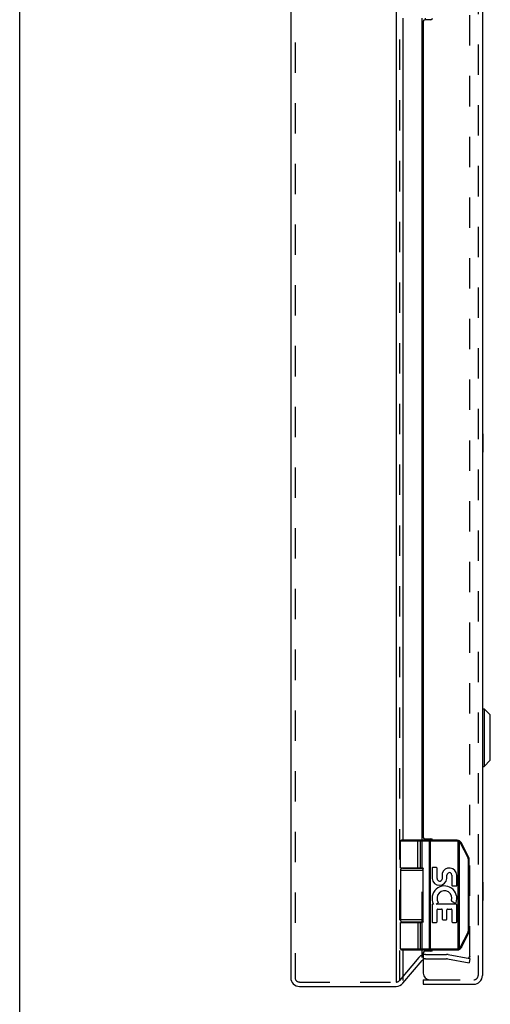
# Model space of a CAD drawing. Header units: inches. Extents: x 0 to 75.6, y 0 to 48.9.
# Tile 2 of 15: x 0 to 6.4, y 11 to 24.5. Entities that reach past the tile are written whole.
import ezdxf

# ---------------------------------------------------------------- set-up
doc = ezdxf.new("R2010")
doc.units = ezdxf.units.IN
doc.header["$LTSCALE"] = 4.155556
doc.header["$MEASUREMENT"] = 0
doc.linetypes.add('HIDDEN', pattern=[0.2, 0.1, -0.1])
doc.layers.get('0').update_dxf_attribs({"linetype": 'CONTINUOUS'})
doc.layers.add('DEFAULT_2', color=8, linetype='HIDDEN')
doc.layers.add('DOOR_ASSEMBLY', color=7, linetype='CONTINUOUS')

msp = doc.modelspace()

# ---------------------------------------------------------------- linework, layer by layer
at = {"color": 7, "linetype": 'Continuous'}
msp.add_line((0, 0), (0, 48.8889), dxfattribs=at)
at = {"color": 3, "linetype": 'Continuous'}
for p, q in [((5.1531, 39.2123), (5.1531, 11.3323)), ((3.709, 39.1523), (3.709, 11.3923)), ((5.245, 24.5223), (5.245, 13.2723)), ((5.5079, 13.2723), (5.5079, 24.5223)), ((5.5539, 24.5023), (5.5539, 24.5223)), ((5.5539, 13.2723), (5.5539, 13.2923)), ((5.245, 12.8973), (5.245, 12.8923)), ((5.5079, 12.8923), (5.5079, 12.8971)), ((5.245, 12.1523), (5.245, 12.1473)), ((5.5079, 12.1476), (5.5079, 12.1523)), ((5.245, 11.7723), (5.245, 11.3538)), ((5.5079, 11.6671), (5.5079, 11.7723)), ((5.5539, 11.7523), (5.5539, 11.7723)), ((5.245, 11.3152), (5.5079, 11.6286)), ((3.829, 11.2723), (5.1531, 11.2723))]:
    msp.add_line(p, q, dxfattribs=at)
for centre, radius, start, end in [((5.5539, 11.59), 0.06, 119.61649, 140), ((3.829, 11.3923), 0.12, 180, 270), ((5.1531, 11.3923), 0.12, 270, 320)]:
    msp.add_arc(centre, radius, start, end, dxfattribs=at)
at = {"layer": 'DEFAULT_2', "color": 8, "linetype": 'HIDDEN'}
for p, q in [((3.769, 39.1523), (3.769, 11.3923)), ((5.199, 39.1909), (5.199, 11.3538)), ((6.1603, 11.6808), (6.1603, 38.8639)), ((5.5079, 12.8971), (5.5079, 13.2723)), ((5.5079, 12.1523), (5.5079, 12.8923)), ((5.5079, 11.7723), (5.5079, 12.1476)), ((5.462, 11.6671), (5.199, 11.3538)), ((5.5539, 11.71), (5.8427, 11.71)), ((5.5539, 11.65), (5.8427, 11.65)), ((5.8531, 11.6491), (6.1499, 11.5967)), ((5.8635, 11.7082), (6.1603, 11.6558)), ((6.1603, 11.6558), (6.1499, 11.5967)), ((3.829, 11.3323), (5.1531, 11.3323))]:
    msp.add_line(p, q, dxfattribs=at)
for points in [[(6.1456, 11.6658), (6.1445, 11.6658), (6.143, 11.666)], [(6.1603, 11.6808), (6.1603, 11.6793), (6.1601, 11.6779), (6.1597, 11.6765), (6.1592, 11.6751), (6.1586, 11.6738), (6.1579, 11.6725), (6.1571, 11.6714), (6.1561, 11.6703), (6.1551, 11.6693), (6.1539, 11.6684), (6.1527, 11.6676), (6.1514, 11.667), (6.1501, 11.6665), (6.1487, 11.6661), (6.1473, 11.6659), (6.1459, 11.6658), (6.1456, 11.6658)]]:
    msp.add_lwpolyline(points, dxfattribs=at)
for centre, radius, start, end in [((5.5539, 11.59), 0.12, 90, 140), ((5.5539, 11.59), 0.06, 90, 119.61649), ((5.8427, 11.59), 0.12, 80, 90), ((5.8427, 11.59), 0.06, 80, 90), ((3.829, 11.3923), 0.06, 180, 270), ((5.1531, 11.3923), 0.06, 270, 320)]:
    msp.add_arc(centre, radius, start, end, dxfattribs=at)
at = {"layer": 'DOOR_ASSEMBLY', "color": 8, "linetype": 'HIDDEN'}
for p, q in [((6.2743, 39.1223), (6.2743, 11.4223)), ((5.6143, 11.3623), (6.2143, 11.3623))]:
    msp.add_line(p, q, dxfattribs=at)
at = {"layer": 'DOOR_ASSEMBLY', "color": 3, "linetype": 'Continuous'}
for p, q in [((6.3343, 39.1223), (6.3343, 11.4223)), ((5.5243, 24.4823), (5.5243, 13.3123)), ((5.6293, 24.5023), (5.5443, 24.5023)), ((5.5443, 13.2923), (5.6293, 13.2923)), ((5.5243, 11.7323), (5.5243, 11.4523)), ((5.6293, 11.7523), (5.5443, 11.7523)), ((5.5243, 11.3023), (6.2143, 11.3023))]:
    msp.add_line(p, q, dxfattribs=at)
at = {"layer": 'DOOR_ASSEMBLY', "color": 7, "linetype": 'Continuous'}
for p, q in [((6.3393, 18.8348), (6.3343, 18.8348)), ((6.3393, 18.8348), (6.3393, 18.5848)), ((6.3393, 18.7098), (6.3343, 18.7098)), ((6.3393, 18.5848), (6.3343, 18.5848)), ((6.3373, 15.0714), (6.3561, 15.0714)), ((6.3373, 14.2833), (6.3373, 15.0714)), ((6.3561, 15.0714), (6.4392, 14.9883)), ((6.3561, 15.0714), (6.3561, 14.2833)), ((6.4392, 14.3664), (6.4392, 14.9883)), ((6.4413, 14.3714), (6.4413, 14.9832)), ((6.3561, 14.2833), (6.4392, 14.3664)), ((6.3373, 14.2833), (6.3561, 14.2833)), ((5.9889, 13.2593), (5.2116, 13.2593)), ((5.2116, 12.8973), (5.2116, 13.2593)), ((5.9889, 13.2723), (5.2246, 13.2723)), ((5.442, 13.2723), (5.4419, 13.2723)), ((5.4421, 13.2723), (5.442, 13.2723)), ((5.4422, 13.2723), (5.4421, 13.2723)), ((5.4424, 13.2723), (5.4422, 13.2723)), ((5.4425, 13.2723), (5.4423, 13.2723)), ((5.4426, 13.2723), (5.4424, 13.2723)), ((5.4484, 12.8973), (5.4484, 13.2595)), ((5.4485, 12.8973), (5.4485, 13.2595)), ((5.4844, 12.8973), (5.4844, 13.2593)), ((5.6047, 13.2676), (5.6046, 13.2679)), ((5.6048, 13.2665), (5.6047, 13.2669)), ((5.6048, 13.2661), (5.6048, 13.2665)), ((5.6048, 13.2658), (5.6048, 13.2661)), ((5.6049, 13.2654), (5.6048, 13.2658)), ((5.6049, 13.265), (5.6049, 13.2654)), ((5.6049, 13.2646), (5.6049, 13.265)), ((5.605, 13.2642), (5.6049, 13.2646)), ((5.605, 13.2638), (5.605, 13.2642)), ((5.605, 13.2634), (5.605, 13.2638)), ((5.605, 13.263), (5.605, 13.2634)), ((5.605, 13.2626), (5.605, 13.263)), ((5.6051, 13.2621), (5.605, 13.2626)), ((5.6051, 13.2617), (5.6051, 13.2621)), ((5.6051, 13.2613), (5.6051, 13.2617)), ((5.6051, 13.2608), (5.6051, 13.2613)), ((5.6051, 13.2604), (5.6051, 13.2608)), ((5.6051, 13.26), (5.6051, 13.2604)), ((5.6051, 13.2595), (5.6051, 13.26)), ((5.6051, 13.2595), (5.6051, 11.7851)), ((5.6243, 11.7723), (5.6243, 13.2723)), ((5.9889, 13.2593), (5.9889, 13.2723)), ((6.0009, 13.2579), (6.004, 13.2705)), ((6.0009, 11.7868), (6.0009, 13.2579)), ((6.0182, 13.251), (6.0184, 13.2514)), ((6.0182, 11.7936), (6.0182, 13.251)), ((6.0184, 13.2514), (6.0187, 13.2519)), ((6.0187, 13.2519), (6.0191, 13.2525)), ((6.0191, 13.2525), (6.0194, 13.253)), ((6.0194, 13.253), (6.0198, 13.2535)), ((6.0198, 13.2535), (6.0201, 13.2541)), ((6.0201, 13.2541), (6.0203, 13.2544)), ((6.0203, 13.2544), (6.0205, 13.2547)), ((6.0205, 13.2547), (6.0207, 13.2551)), ((6.0207, 13.2551), (6.0209, 13.2554)), ((6.0209, 13.2554), (6.0211, 13.2557)), ((6.0211, 13.2557), (6.0212, 13.2561)), ((6.0212, 13.2561), (6.0214, 13.2564)), ((6.0214, 13.2564), (6.0216, 13.2567)), ((6.0216, 13.2567), (6.0218, 13.257)), ((6.0218, 13.257), (6.0219, 13.2573)), ((6.0219, 13.2573), (6.0221, 13.2576)), ((6.0221, 13.2576), (6.0222, 13.2579)), ((6.0222, 13.2579), (6.0224, 13.2581)), ((6.0224, 13.2581), (6.0225, 13.2584)), ((6.0225, 13.2584), (6.0226, 13.2587)), ((6.035, 13.232), (6.0356, 13.2323)), ((6.1361, 13.0297), (6.035, 13.232)), ((6.0356, 13.2323), (6.0363, 13.2327)), ((6.0363, 13.2327), (6.0371, 13.233)), ((6.0371, 13.233), (6.0378, 13.2334)), ((6.0378, 13.2334), (6.0385, 13.2338)), ((6.0385, 13.2338), (6.0392, 13.2342)), ((6.0392, 13.2342), (6.0399, 13.2345)), ((6.0399, 13.2345), (6.0403, 13.2348)), ((6.0403, 13.2348), (6.0408, 13.2351)), ((6.0408, 13.2351), (6.0412, 13.2353)), ((6.0412, 13.2353), (6.0416, 13.2355)), ((6.0416, 13.2355), (6.042, 13.2358)), ((6.042, 13.2358), (6.0423, 13.2359)), ((6.0423, 13.2359), (6.0425, 13.2361)), ((6.0425, 13.2361), (6.0427, 13.2362)), ((6.0427, 13.2362), (6.043, 13.2363)), ((6.043, 13.2363), (6.0432, 13.2365)), ((6.0432, 13.2365), (6.0434, 13.2366)), ((6.0434, 13.2366), (6.0436, 13.2367)), ((6.146, 13.0355), (6.0448, 13.2378)), ((6.1361, 13.0297), (6.1365, 13.0299)), ((6.1375, 13.0304), (6.1382, 13.0308)), ((6.1382, 13.0308), (6.1389, 13.0312)), ((6.1389, 13.0312), (6.1396, 13.0316)), ((6.1396, 13.0316), (6.1403, 13.0319)), ((6.1403, 13.0319), (6.141, 13.0323)), ((6.141, 13.0323), (6.1415, 13.0325)), ((6.1414, 13.0076), (6.1526, 13.0076)), ((6.1414, 12.0371), (6.1414, 13.0076)), ((6.1415, 13.0325), (6.1419, 13.0328)), ((6.1419, 13.0328), (6.1423, 13.033)), ((6.1423, 13.033), (6.1428, 13.0333)), ((6.1428, 13.0333), (6.1432, 13.0335)), ((6.1432, 13.0335), (6.1434, 13.0337)), ((6.1434, 13.0337), (6.1436, 13.0338)), ((6.1436, 13.0338), (6.1439, 13.0339)), ((6.1439, 13.0339), (6.1441, 13.0341)), ((6.1441, 13.0341), (6.1443, 13.0342)), ((6.1443, 13.0342), (6.1445, 13.0343)), ((6.1445, 13.0343), (6.1447, 13.0345)), ((6.1526, 12.0371), (6.1526, 13.0076)), ((5.2116, 12.8623), (5.5225, 12.8623)), ((5.2116, 12.8623), (5.2116, 12.1823)), ((5.2416, 12.8923), (5.5203, 12.8923)), ((5.2911, 12.8973), (5.2911, 12.8923)), ((5.4471, 12.8973), (5.4471, 12.8923)), ((5.5225, 12.1573), (5.5225, 12.8873)), ((5.6433, 12.8899), (5.6433, 12.7488)), ((5.7036, 12.8983), (5.6517, 12.8983)), ((5.712, 12.7483), (5.712, 12.8899)), ((5.782, 12.8166), (5.782, 12.7418)), ((5.8474, 12.7499), (5.8476, 12.7926)), ((5.9161, 12.795), (5.9161, 12.6553)), ((5.9835, 12.6553), (5.9835, 12.795)), ((6.3393, 12.6998), (6.3343, 12.6998)), ((6.3393, 12.6998), (6.3393, 12.4498)), ((5.9245, 12.6469), (5.9751, 12.6469)), ((6.3393, 12.5748), (6.3343, 12.5748)), ((5.6634, 12.3974), (5.6517, 12.3974)), ((5.7007, 12.3974), (5.7262, 12.4153)), ((5.9751, 12.3974), (5.7007, 12.3974)), ((5.9172, 12.4321), (5.9625, 12.4125)), ((6.3393, 12.4498), (6.3343, 12.4498)), ((5.6433, 12.389), (5.6433, 12.1575)), ((5.712, 12.1575), (5.712, 12.3216)), ((5.7204, 12.33), (5.7751, 12.33)), ((5.7835, 12.3216), (5.7835, 12.192)), ((5.8472, 12.192), (5.8472, 12.3216)), ((5.8556, 12.33), (5.9077, 12.33)), ((5.9161, 12.3216), (5.9161, 12.1575)), ((5.9835, 12.1575), (5.9835, 12.389)), ((5.5225, 12.1823), (5.2116, 12.1823)), ((5.2116, 12.1473), (5.5026, 12.1473)), ((5.2116, 11.7853), (5.2116, 12.1473)), ((5.5203, 12.1523), (5.2416, 12.1523)), ((5.2911, 12.1523), (5.2911, 12.1473)), ((5.4471, 12.1523), (5.4471, 12.1473)), ((5.4844, 11.7853), (5.4844, 12.1473)), ((5.6517, 12.1491), (5.7036, 12.1491)), ((5.7919, 12.1836), (5.8388, 12.1836)), ((5.9245, 12.1491), (5.9751, 12.1491)), ((6.035, 11.8127), (6.1361, 12.0149)), ((6.0448, 11.8069), (6.146, 12.0091)), ((6.1361, 12.0149), (6.1371, 12.0145)), ((6.1371, 12.0145), (6.1378, 12.0141)), ((6.1378, 12.0141), (6.1386, 12.0137)), ((6.1386, 12.0137), (6.1393, 12.0133)), ((6.1393, 12.0133), (6.14, 12.0129)), ((6.14, 12.0129), (6.1405, 12.0126)), ((6.1405, 12.0126), (6.141, 12.0124)), ((6.141, 12.0124), (6.1415, 12.0121)), ((6.1414, 12.0371), (6.1526, 12.0371)), ((6.1415, 12.0121), (6.1419, 12.0119)), ((6.1419, 12.0119), (6.1423, 12.0116)), ((6.1423, 12.0116), (6.1428, 12.0114)), ((6.1428, 12.0114), (6.1432, 12.0111)), ((6.1432, 12.0111), (6.1434, 12.011)), ((6.1434, 12.011), (6.1436, 12.0109)), ((6.1436, 12.0109), (6.1439, 12.0107)), ((6.1439, 12.0107), (6.1441, 12.0106)), ((6.1441, 12.0106), (6.1443, 12.0105)), ((6.1443, 12.0105), (6.1445, 12.0103)), ((5.2116, 11.7853), (5.9889, 11.7853)), ((5.2246, 11.7723), (5.9889, 11.7723)), ((5.442, 11.7723), (5.4419, 11.7723)), ((5.4421, 11.7723), (5.442, 11.7723)), ((5.4422, 11.7723), (5.4421, 11.7723)), ((5.4424, 11.7724), (5.4422, 11.7723)), ((5.4425, 11.7724), (5.4423, 11.7724)), ((5.4426, 11.7724), (5.4424, 11.7724)), ((5.4427, 11.7724), (5.4425, 11.7724)), ((5.6048, 11.7782), (5.6047, 11.7778)), ((5.6047, 11.7778), (5.6047, 11.7774)), ((5.6047, 11.7774), (5.6047, 11.7771)), ((5.6049, 11.7793), (5.6048, 11.7789)), ((5.6048, 11.7789), (5.6048, 11.7785)), ((5.6048, 11.7785), (5.6048, 11.7782)), ((5.605, 11.7805), (5.6049, 11.7801)), ((5.6049, 11.7801), (5.6049, 11.7797)), ((5.6049, 11.7797), (5.6049, 11.7793)), ((5.6051, 11.7825), (5.605, 11.7821)), ((5.605, 11.7821), (5.605, 11.7817)), ((5.605, 11.7817), (5.605, 11.7813)), ((5.605, 11.7813), (5.605, 11.7809)), ((5.605, 11.7809), (5.605, 11.7805)), ((5.6051, 11.7851), (5.6051, 11.7847)), ((5.6051, 11.7847), (5.6051, 11.7842)), ((5.6051, 11.7842), (5.6051, 11.7838)), ((5.6051, 11.7838), (5.6051, 11.7834)), ((5.6051, 11.7834), (5.6051, 11.783)), ((5.6051, 11.783), (5.6051, 11.7825)), ((5.9889, 11.7853), (5.9889, 11.7723)), ((6.0009, 11.7868), (6.004, 11.7742)), ((6.0182, 11.7936), (6.0185, 11.7931)), ((6.0185, 11.7931), (6.0189, 11.7926)), ((6.0189, 11.7926), (6.0192, 11.792)), ((6.0192, 11.792), (6.0195, 11.7915)), ((6.0195, 11.7915), (6.0199, 11.791)), ((6.0199, 11.791), (6.0202, 11.7904)), ((6.0202, 11.7904), (6.0204, 11.7901)), ((6.0204, 11.7901), (6.0206, 11.7898)), ((6.0206, 11.7898), (6.0208, 11.7894)), ((6.0208, 11.7894), (6.021, 11.7891)), ((6.021, 11.7891), (6.0212, 11.7888)), ((6.0212, 11.7888), (6.0213, 11.7885)), ((6.0213, 11.7885), (6.0215, 11.7881)), ((6.0215, 11.7881), (6.0217, 11.7878)), ((6.0217, 11.7878), (6.0218, 11.7875)), ((6.0218, 11.7875), (6.022, 11.7872)), ((6.022, 11.7872), (6.0222, 11.7869)), ((6.0222, 11.7869), (6.0223, 11.7867)), ((6.0223, 11.7867), (6.0224, 11.7864)), ((6.035, 11.8127), (6.036, 11.8122)), ((6.036, 11.8122), (6.0367, 11.8118)), ((6.0367, 11.8118), (6.0375, 11.8114)), ((6.0375, 11.8114), (6.0382, 11.811)), ((6.0382, 11.811), (6.0389, 11.8107)), ((6.0389, 11.8107), (6.0395, 11.8103)), ((6.0395, 11.8103), (6.04, 11.81)), ((6.04, 11.81), (6.0405, 11.8098)), ((6.0405, 11.8098), (6.0409, 11.8095)), ((6.0409, 11.8095), (6.0414, 11.8093)), ((6.0419, 11.809), (6.0422, 11.8088)), ((6.0422, 11.8088), (6.0424, 11.8087)), ((6.0424, 11.8087), (6.0426, 11.8085)), ((6.0426, 11.8085), (6.0429, 11.8084)), ((6.0429, 11.8084), (6.0431, 11.8083)), ((6.0431, 11.8083), (6.0433, 11.8081)), ((5.5243, 11.3623), (5.6143, 11.3623)), ((5.5243, 11.3623), (5.5243, 11.3023))]:
    msp.add_line(p, q, dxfattribs=at)
for points in [[(5.4485, 13.2595), (5.4485, 13.2598), (5.4485, 13.26), (5.4485, 13.2602), (5.4484, 13.2604), (5.4484, 13.2606), (5.4484, 13.2608), (5.4484, 13.2611), (5.4484, 13.2613), (5.4484, 13.2615), (5.4484, 13.2617), (5.4483, 13.2619), (5.4483, 13.2621), (5.4483, 13.2623), (5.4483, 13.2626), (5.4482, 13.2628), (5.4482, 13.263), (5.4482, 13.2632), (5.4481, 13.2634), (5.4481, 13.2636), (5.4481, 13.2638), (5.448, 13.264), (5.448, 13.2642), (5.4479, 13.2644), (5.4479, 13.2646), (5.4479, 13.2648), (5.4478, 13.265), (5.4478, 13.2652), (5.4477, 13.2654), (5.4477, 13.2656), (5.4476, 13.2658), (5.4476, 13.266), (5.4475, 13.2661), (5.4474, 13.2663), (5.4474, 13.2665), (5.4473, 13.2667), (5.4473, 13.2669), (5.4472, 13.267), (5.4471, 13.2672), (5.4471, 13.2674), (5.447, 13.2676), (5.4469, 13.2677), (5.4468, 13.2679), (5.4468, 13.2681), (5.4467, 13.2682), (5.4466, 13.2684), (5.4465, 13.2685), (5.4465, 13.2687), (5.4464, 13.2688), (5.4463, 13.269), (5.4462, 13.2691), (5.4461, 13.2693), (5.4461, 13.2694), (5.446, 13.2695), (5.4459, 13.2697), (5.4458, 13.2698), (5.4457, 13.2699), (5.4456, 13.27), (5.4455, 13.2702), (5.4454, 13.2703), (5.4453, 13.2704), (5.4453, 13.2705), (5.4452, 13.2706), (5.4451, 13.2707), (5.445, 13.2708), (5.4449, 13.2709), (5.4448, 13.271), (5.4447, 13.2711), (5.4446, 13.2712), (5.4445, 13.2713), (5.4444, 13.2714), (5.4443, 13.2715), (5.4442, 13.2715), (5.4441, 13.2716), (5.444, 13.2717), (5.4439, 13.2717), (5.4437, 13.2718), (5.4436, 13.2719), (5.4435, 13.2719), (5.4434, 13.272), (5.4433, 13.272), (5.4432, 13.2721), (5.4431, 13.2721), (5.443, 13.2722), (5.4429, 13.2722), (5.4428, 13.2722), (5.4427, 13.2722), (5.4425, 13.2723)], [(5.4484, 13.2595), (5.4484, 13.2598), (5.4484, 13.26), (5.4484, 13.2602), (5.4484, 13.2604), (5.4484, 13.2606), (5.4484, 13.2608), (5.4484, 13.2611), (5.4484, 13.2613), (5.4483, 13.2615), (5.4483, 13.2617), (5.4483, 13.2619), (5.4483, 13.2621), (5.4483, 13.2623), (5.4482, 13.2626), (5.4482, 13.2628), (5.4482, 13.263), (5.4481, 13.2632), (5.4481, 13.2634), (5.4481, 13.2636), (5.448, 13.2638), (5.448, 13.264), (5.448, 13.2642), (5.4479, 13.2644), (5.4479, 13.2646), (5.4478, 13.2648), (5.4478, 13.265), (5.4477, 13.2652), (5.4477, 13.2654), (5.4476, 13.2656), (5.4476, 13.2658), (5.4475, 13.266), (5.4475, 13.2661), (5.4474, 13.2663), (5.4473, 13.2665), (5.4473, 13.2667), (5.4472, 13.2669), (5.4472, 13.267), (5.4471, 13.2672), (5.447, 13.2674), (5.447, 13.2676), (5.4469, 13.2677), (5.4468, 13.2679), (5.4467, 13.2681), (5.4467, 13.2682), (5.4466, 13.2684), (5.4465, 13.2685), (5.4464, 13.2687), (5.4464, 13.2688), (5.4463, 13.269), (5.4462, 13.2691), (5.4461, 13.2693), (5.446, 13.2694), (5.4459, 13.2695), (5.4459, 13.2697), (5.4458, 13.2698), (5.4457, 13.2699), (5.4456, 13.27), (5.4455, 13.2702), (5.4454, 13.2703), (5.4453, 13.2704), (5.4452, 13.2705), (5.4451, 13.2706), (5.445, 13.2707), (5.4449, 13.2708), (5.4448, 13.2709), (5.4447, 13.271), (5.4446, 13.2711), (5.4445, 13.2712), (5.4444, 13.2713), (5.4443, 13.2714), (5.4442, 13.2715), (5.4441, 13.2715), (5.444, 13.2716), (5.4439, 13.2717), (5.4438, 13.2717), (5.4437, 13.2718), (5.4436, 13.2719), (5.4435, 13.2719), (5.4434, 13.272), (5.4433, 13.272), (5.4432, 13.2721), (5.4431, 13.2721), (5.443, 13.2722), (5.4429, 13.2722), (5.4428, 13.2722), (5.4426, 13.2722)], [(5.4844, 13.2593), (5.4844, 13.2595), (5.4844, 13.2598), (5.4844, 13.26), (5.4844, 13.2602), (5.4844, 13.2604), (5.4844, 13.2606), (5.4844, 13.2608), (5.4843, 13.2611), (5.4843, 13.2613), (5.4843, 13.2615), (5.4843, 13.2617), (5.4842, 13.2619), (5.4842, 13.2621), (5.4842, 13.2623), (5.4841, 13.2626), (5.4841, 13.2628), (5.484, 13.263), (5.484, 13.2632), (5.4839, 13.2634), (5.4839, 13.2636), (5.4838, 13.2638), (5.4838, 13.264), (5.4837, 13.2642), (5.4836, 13.2644), (5.4836, 13.2646), (5.4835, 13.2648), (5.4834, 13.265), (5.4834, 13.2652), (5.4833, 13.2654), (5.4832, 13.2656), (5.4831, 13.2658), (5.4831, 13.266), (5.483, 13.2661), (5.4829, 13.2663), (5.4828, 13.2665), (5.4827, 13.2667), (5.4826, 13.2669), (5.4825, 13.267), (5.4824, 13.2672), (5.4823, 13.2674), (5.4822, 13.2676), (5.4821, 13.2677), (5.482, 13.2679), (5.4819, 13.2681), (5.4818, 13.2682), (5.4817, 13.2684), (5.4815, 13.2685), (5.4814, 13.2687), (5.4813, 13.2688), (5.4812, 13.269), (5.4811, 13.2691), (5.4809, 13.2693), (5.4808, 13.2694), (5.4807, 13.2695), (5.4806, 13.2697), (5.4804, 13.2698), (5.4803, 13.2699), (5.4802, 13.27), (5.48, 13.2702), (5.4799, 13.2703), (5.4797, 13.2704), (5.4796, 13.2705), (5.4795, 13.2706), (5.4793, 13.2707), (5.4792, 13.2708), (5.479, 13.2709), (5.4789, 13.271), (5.4787, 13.2711), (5.4786, 13.2712), (5.4784, 13.2713), (5.4783, 13.2714), (5.4781, 13.2715), (5.478, 13.2715), (5.4778, 13.2716), (5.4777, 13.2717), (5.4775, 13.2717), (5.4773, 13.2718), (5.4772, 13.2719), (5.477, 13.2719), (5.4769, 13.272), (5.4767, 13.272), (5.4765, 13.2721), (5.4764, 13.2721), (5.4762, 13.2722), (5.4761, 13.2722), (5.4759, 13.2722), (5.4757, 13.2722), (5.4756, 13.2723), (5.4754, 13.2723), (5.4752, 13.2723), (5.4751, 13.2723), (5.4749, 13.2723), (5.4747, 13.2723), (5.4746, 13.2723)], [(5.6046, 13.2679), (5.6046, 13.2681), (5.6046, 13.2682), (5.6045, 13.2684), (5.6045, 13.2685), (5.6045, 13.2687), (5.6045, 13.2688), (5.6044, 13.269), (5.6044, 13.2691), (5.6044, 13.2693), (5.6044, 13.2694), (5.6043, 13.2695), (5.6043, 13.2697), (5.6043, 13.2698), (5.6043, 13.2699), (5.6042, 13.27), (5.6042, 13.2702), (5.6042, 13.2703), (5.6042, 13.2704), (5.6041, 13.2705), (5.6041, 13.2706), (5.6041, 13.2707), (5.604, 13.2708), (5.604, 13.2709), (5.604, 13.271), (5.6039, 13.2711), (5.6039, 13.2712), (5.6039, 13.2713), (5.6039, 13.2714), (5.6038, 13.2715), (5.6038, 13.2715), (5.6038, 13.2716), (5.6037, 13.2717), (5.6037, 13.2717), (5.6037, 13.2718), (5.6036, 13.2719), (5.6036, 13.2719), (5.6036, 13.272), (5.6035, 13.272), (5.6035, 13.2721), (5.6035, 13.2721), (5.6034, 13.2722), (5.6034, 13.2722), (5.6034, 13.2722), (5.6033, 13.2722), (5.6033, 13.2723), (5.6033, 13.2723), (5.6032, 13.2723), (5.6032, 13.2723), (5.6032, 13.2723), (5.6031, 13.2723), (5.6031, 13.2723)], [(5.6047, 13.2669), (5.6047, 13.267), (5.6047, 13.2672), (5.6047, 13.2676)], [(6.0182, 13.251), (6.0177, 13.2513), (6.0172, 13.2516), (6.0166, 13.2519), (6.0161, 13.2522), (6.0156, 13.2525), (6.0151, 13.2527), (6.0146, 13.253), (6.0141, 13.2533), (6.0135, 13.2535), (6.013, 13.2538), (6.0125, 13.254), (6.0119, 13.2542), (6.0114, 13.2545), (6.0109, 13.2547), (6.0103, 13.2549), (6.0098, 13.2551), (6.0092, 13.2554), (6.0087, 13.2556), (6.0081, 13.2558), (6.0076, 13.256), (6.007, 13.2561), (6.0065, 13.2563), (6.0059, 13.2565), (6.0054, 13.2567), (6.0048, 13.2569), (6.0042, 13.257), (6.0037, 13.2572), (6.0031, 13.2573), (6.0026, 13.2575), (6.002, 13.2576), (6.0014, 13.2577), (6.0009, 13.2579)], [(6.035, 13.232), (6.0348, 13.2324), (6.0345, 13.2329), (6.0343, 13.2334), (6.034, 13.2339), (6.0337, 13.2343), (6.0335, 13.2348), (6.0332, 13.2353), (6.0329, 13.2357), (6.0326, 13.2362), (6.0324, 13.2366), (6.0321, 13.2371), (6.0318, 13.2375), (6.0315, 13.238), (6.0312, 13.2384), (6.0308, 13.2388), (6.0305, 13.2393), (6.0302, 13.2397), (6.0299, 13.2401), (6.0296, 13.2405), (6.0292, 13.241), (6.0289, 13.2414), (6.0285, 13.2418), (6.0282, 13.2422), (6.0278, 13.2426), (6.0275, 13.243), (6.0271, 13.2434), (6.0268, 13.2438), (6.0264, 13.2442), (6.026, 13.2445), (6.0256, 13.2449), (6.0253, 13.2453), (6.0249, 13.2457), (6.0245, 13.246), (6.0241, 13.2464), (6.0237, 13.2468), (6.0233, 13.2471), (6.0229, 13.2475), (6.0225, 13.2478), (6.0221, 13.2482), (6.0216, 13.2485), (6.0212, 13.2488), (6.0208, 13.2492), (6.0204, 13.2495), (6.0199, 13.2498), (6.0195, 13.2501), (6.0191, 13.2504), (6.0186, 13.2507), (6.0182, 13.251)], [(6.0226, 13.2587), (6.0227, 13.2588), (6.0228, 13.2589), (6.0228, 13.259), (6.0229, 13.2592), (6.0229, 13.2593), (6.023, 13.2594), (6.023, 13.2595), (6.0231, 13.2596), (6.0231, 13.2597), (6.0232, 13.2598), (6.0232, 13.2599), (6.0233, 13.26), (6.0233, 13.2601), (6.0233, 13.2602), (6.0234, 13.2603), (6.0234, 13.2604), (6.0234, 13.2605), (6.0235, 13.2606), (6.0235, 13.2607), (6.0235, 13.2608), (6.0235, 13.2608), (6.0236, 13.2609), (6.0236, 13.261), (6.0236, 13.2611), (6.0236, 13.2611), (6.0236, 13.2612), (6.0236, 13.2613), (6.0237, 13.2613), (6.0237, 13.2614), (6.0237, 13.2614), (6.0237, 13.2615), (6.0237, 13.2615), (6.0237, 13.2616), (6.0237, 13.2616), (6.0237, 13.2616), (6.0237, 13.2617), (6.0237, 13.2617), (6.0237, 13.2617), (6.0236, 13.2618), (6.0236, 13.2618), (6.0236, 13.2618), (6.0236, 13.2618), (6.0236, 13.2618)], [(6.0436, 13.2367), (6.0436, 13.2368), (6.0437, 13.2368), (6.0438, 13.2369), (6.0439, 13.2369), (6.044, 13.237), (6.044, 13.237), (6.0441, 13.2371), (6.0442, 13.2371), (6.0442, 13.2372), (6.0443, 13.2372), (6.0444, 13.2373), (6.0444, 13.2373), (6.0445, 13.2373), (6.0445, 13.2374), (6.0445, 13.2374), (6.0446, 13.2375), (6.0446, 13.2375), (6.0447, 13.2375), (6.0447, 13.2375), (6.0447, 13.2376), (6.0447, 13.2376), (6.0448, 13.2376), (6.0448, 13.2377), (6.0448, 13.2377), (6.0448, 13.2377), (6.0448, 13.2377), (6.0448, 13.2377), (6.0448, 13.2378), (6.0448, 13.2378), (6.0448, 13.2378)], [(6.1414, 13.0076), (6.1414, 13.0081), (6.1413, 13.0087), (6.1413, 13.0092), (6.1413, 13.0098), (6.1413, 13.0103), (6.1412, 13.0109), (6.1412, 13.0114), (6.1412, 13.0119), (6.1411, 13.0125), (6.1411, 13.013), (6.141, 13.0136), (6.1409, 13.0141), (6.1408, 13.0147), (6.1408, 13.0152), (6.1407, 13.0157), (6.1406, 13.0163), (6.1405, 13.0168), (6.1404, 13.0173), (6.1403, 13.0179), (6.1402, 13.0184), (6.14, 13.0189), (6.1399, 13.0195), (6.1398, 13.02), (6.1396, 13.0205), (6.1395, 13.0211), (6.1393, 13.0216), (6.1392, 13.0221), (6.139, 13.0226), (6.1388, 13.0232), (6.1387, 13.0237), (6.1385, 13.0242), (6.1383, 13.0247), (6.1381, 13.0252), (6.1379, 13.0257), (6.1377, 13.0262), (6.1375, 13.0267), (6.1373, 13.0272), (6.1371, 13.0277), (6.1368, 13.0282), (6.1366, 13.0287), (6.1364, 13.0292), (6.1361, 13.0297)], [(6.1365, 13.0299), (6.1367, 13.03), (6.1375, 13.0304)], [(6.1447, 13.0345), (6.1448, 13.0345), (6.1449, 13.0346), (6.1449, 13.0346), (6.145, 13.0347), (6.1451, 13.0347), (6.1452, 13.0348), (6.1452, 13.0348), (6.1453, 13.0349), (6.1454, 13.0349), (6.1454, 13.035), (6.1455, 13.035), (6.1455, 13.035), (6.1456, 13.0351), (6.1456, 13.0351), (6.1457, 13.0352), (6.1457, 13.0352), (6.1458, 13.0352), (6.1458, 13.0353), (6.1458, 13.0353), (6.1459, 13.0353), (6.1459, 13.0354), (6.1459, 13.0354), (6.1459, 13.0354), (6.1459, 13.0354), (6.1459, 13.0354), (6.146, 13.0355), (6.146, 13.0355), (6.146, 13.0355), (6.146, 13.0355), (6.146, 13.0355)], [(5.2116, 12.8973), (5.5026, 12.8973), (5.5033, 12.8973), (5.5039, 12.8973), (5.5046, 12.8973), (5.5052, 12.8973), (5.5059, 12.8972), (5.5065, 12.8972), (5.5071, 12.8971), (5.5077, 12.8971), (5.5082, 12.897), (5.5088, 12.897), (5.5093, 12.8969), (5.5098, 12.8968), (5.5102, 12.8968), (5.5107, 12.8967), (5.5111, 12.8966), (5.5116, 12.8965), (5.512, 12.8964), (5.5124, 12.8963), (5.5127, 12.8962), (5.5131, 12.8961), (5.5135, 12.896), (5.5138, 12.8959), (5.5141, 12.8958), (5.5145, 12.8957), (5.5148, 12.8956), (5.5151, 12.8955), (5.5154, 12.8954), (5.5156, 12.8953), (5.5159, 12.8952), (5.5162, 12.8951), (5.5164, 12.8949), (5.5167, 12.8948), (5.5169, 12.8947), (5.5172, 12.8946), (5.5174, 12.8945), (5.5176, 12.8943), (5.5178, 12.8942), (5.518, 12.8941), (5.5182, 12.894), (5.5184, 12.8939), (5.5186, 12.8937), (5.5188, 12.8936), (5.5189, 12.8935), (5.5191, 12.8934), (5.5192, 12.8932), (5.5194, 12.8931), (5.5195, 12.893), (5.5197, 12.8929), (5.5198, 12.8928), (5.52, 12.8926), (5.5201, 12.8925), (5.5202, 12.8924), (5.5203, 12.8923), (5.5204, 12.8921), (5.5206, 12.892), (5.5207, 12.8919), (5.5208, 12.8918), (5.5209, 12.8917), (5.521, 12.8916), (5.521, 12.8914), (5.5211, 12.8913), (5.5212, 12.8912), (5.5213, 12.8911), (5.5214, 12.891), (5.5214, 12.8908), (5.5215, 12.8907), (5.5216, 12.8906), (5.5217, 12.8905), (5.5217, 12.8904), (5.5218, 12.8903), (5.5218, 12.8902), (5.5219, 12.89), (5.5219, 12.8899), (5.522, 12.8898), (5.522, 12.8897), (5.5221, 12.8896), (5.5221, 12.8895), (5.5222, 12.8894), (5.5222, 12.8893), (5.5222, 12.8892), (5.5223, 12.889), (5.5223, 12.8889), (5.5223, 12.8888), (5.5223, 12.8887), (5.5224, 12.8886), (5.5224, 12.8885), (5.5224, 12.8884), (5.5224, 12.8883), (5.5224, 12.8882), (5.5225, 12.8881), (5.5225, 12.888), (5.5225, 12.8879), (5.5225, 12.8878), (5.5225, 12.8877), (5.5225, 12.8875), (5.5225, 12.8874), (5.5225, 12.8873)], [(5.4484, 12.1473), (5.4484, 11.7851), (5.4484, 11.7849), (5.4484, 11.7847), (5.4484, 11.7845), (5.4484, 11.7842), (5.4484, 11.784), (5.4484, 11.7838), (5.4484, 11.7836), (5.4484, 11.7834), (5.4483, 11.7832), (5.4483, 11.783), (5.4483, 11.7827), (5.4483, 11.7825), (5.4483, 11.7823), (5.4482, 11.7821), (5.4482, 11.7819), (5.4482, 11.7817), (5.4481, 11.7815), (5.4481, 11.7813), (5.4481, 11.7811), (5.448, 11.7809), (5.448, 11.7807), (5.448, 11.7805), (5.4479, 11.7803), (5.4479, 11.7801), (5.4478, 11.7799), (5.4478, 11.7797), (5.4477, 11.7795), (5.4477, 11.7793), (5.4476, 11.7791), (5.4476, 11.7789), (5.4475, 11.7787), (5.4475, 11.7785), (5.4474, 11.7783), (5.4473, 11.7782), (5.4473, 11.778), (5.4472, 11.7778), (5.4472, 11.7776), (5.4471, 11.7774), (5.447, 11.7773), (5.447, 11.7771), (5.4469, 11.7769), (5.4468, 11.7768), (5.4467, 11.7766), (5.4467, 11.7765), (5.4466, 11.7763), (5.4465, 11.7761), (5.4464, 11.776), (5.4464, 11.7758), (5.4463, 11.7757), (5.4462, 11.7755), (5.4461, 11.7754), (5.446, 11.7753), (5.4459, 11.7751), (5.4459, 11.775), (5.4458, 11.7749), (5.4457, 11.7747), (5.4456, 11.7746), (5.4455, 11.7745), (5.4454, 11.7744), (5.4453, 11.7743), (5.4452, 11.7741), (5.4451, 11.774), (5.445, 11.7739), (5.4449, 11.7738), (5.4448, 11.7737), (5.4447, 11.7736), (5.4446, 11.7735), (5.4445, 11.7734), (5.4444, 11.7734), (5.4443, 11.7733), (5.4442, 11.7732), (5.4441, 11.7731), (5.444, 11.7731), (5.4439, 11.773), (5.4438, 11.7729), (5.4437, 11.7729), (5.4436, 11.7728), (5.4435, 11.7727), (5.4434, 11.7727), (5.4433, 11.7726), (5.4432, 11.7726), (5.4431, 11.7726), (5.443, 11.7725), (5.4429, 11.7725), (5.4428, 11.7724), (5.4426, 11.7724)], [(5.4485, 12.1473), (5.4485, 11.7851), (5.4485, 11.7849), (5.4485, 11.7847), (5.4485, 11.7845), (5.4484, 11.7842), (5.4484, 11.784), (5.4484, 11.7838), (5.4484, 11.7836), (5.4484, 11.7834), (5.4484, 11.7832), (5.4484, 11.783), (5.4483, 11.7827), (5.4483, 11.7825), (5.4483, 11.7823), (5.4483, 11.7821), (5.4482, 11.7819), (5.4482, 11.7817), (5.4482, 11.7815), (5.4481, 11.7813), (5.4481, 11.7811), (5.4481, 11.7809), (5.448, 11.7807), (5.448, 11.7805), (5.4479, 11.7803), (5.4479, 11.7801), (5.4479, 11.7799), (5.4478, 11.7797), (5.4478, 11.7795), (5.4477, 11.7793), (5.4477, 11.7791), (5.4476, 11.7789), (5.4476, 11.7787), (5.4475, 11.7785), (5.4474, 11.7783), (5.4474, 11.7782), (5.4473, 11.778), (5.4473, 11.7778), (5.4472, 11.7776), (5.4471, 11.7774), (5.4471, 11.7773), (5.447, 11.7771), (5.4469, 11.7769), (5.4468, 11.7768), (5.4468, 11.7766), (5.4467, 11.7765), (5.4466, 11.7763), (5.4465, 11.7761), (5.4465, 11.776), (5.4464, 11.7758), (5.4463, 11.7757), (5.4462, 11.7755), (5.4461, 11.7754), (5.4461, 11.7753), (5.446, 11.7751), (5.4459, 11.775), (5.4458, 11.7749), (5.4457, 11.7747), (5.4456, 11.7746), (5.4455, 11.7745), (5.4454, 11.7744), (5.4453, 11.7743), (5.4453, 11.7741), (5.4452, 11.774), (5.4451, 11.7739), (5.445, 11.7738), (5.4449, 11.7737), (5.4448, 11.7736), (5.4447, 11.7735), (5.4446, 11.7734), (5.4445, 11.7734), (5.4444, 11.7733), (5.4443, 11.7732), (5.4442, 11.7731), (5.4441, 11.7731), (5.444, 11.773), (5.4439, 11.7729), (5.4437, 11.7729), (5.4436, 11.7728), (5.4435, 11.7727), (5.4434, 11.7727), (5.4433, 11.7726), (5.4432, 11.7726), (5.4431, 11.7726), (5.443, 11.7725), (5.4429, 11.7725), (5.4428, 11.7724), (5.4427, 11.7724)], [(5.5225, 12.1573), (5.5225, 12.1572), (5.5225, 12.1571), (5.5225, 12.157), (5.5225, 12.1569), (5.5225, 12.1568), (5.5225, 12.1567), (5.5225, 12.1566), (5.5224, 12.1565), (5.5224, 12.1564), (5.5224, 12.1563), (5.5224, 12.1562), (5.5224, 12.156), (5.5223, 12.1559), (5.5223, 12.1558), (5.5223, 12.1557), (5.5223, 12.1556), (5.5222, 12.1555), (5.5222, 12.1554), (5.5222, 12.1553), (5.5221, 12.1552), (5.5221, 12.1551), (5.522, 12.155), (5.522, 12.1548), (5.5219, 12.1547), (5.5219, 12.1546), (5.5218, 12.1545), (5.5218, 12.1544), (5.5217, 12.1543), (5.5217, 12.1542), (5.5216, 12.154), (5.5215, 12.1539), (5.5214, 12.1538), (5.5214, 12.1537), (5.5213, 12.1536), (5.5212, 12.1535), (5.5211, 12.1533), (5.521, 12.1532), (5.521, 12.1531), (5.5209, 12.153), (5.5208, 12.1529), (5.5207, 12.1528), (5.5206, 12.1526), (5.5204, 12.1525), (5.5203, 12.1524), (5.5202, 12.1523), (5.5201, 12.1521), (5.52, 12.152), (5.5198, 12.1519), (5.5197, 12.1518), (5.5195, 12.1517), (5.5194, 12.1515), (5.5192, 12.1514), (5.5191, 12.1513), (5.5189, 12.1512), (5.5188, 12.151), (5.5186, 12.1509), (5.5184, 12.1508), (5.5182, 12.1507), (5.518, 12.1506), (5.5178, 12.1504), (5.5176, 12.1503), (5.5174, 12.1502), (5.5172, 12.1501), (5.5169, 12.15), (5.5167, 12.1498), (5.5164, 12.1497), (5.5162, 12.1496), (5.5159, 12.1495), (5.5156, 12.1494), (5.5154, 12.1493), (5.5151, 12.1491), (5.5148, 12.149), (5.5145, 12.1489), (5.5141, 12.1488), (5.5138, 12.1487), (5.5135, 12.1486), (5.5131, 12.1485), (5.5127, 12.1484), (5.5124, 12.1483), (5.512, 12.1482), (5.5116, 12.1482), (5.5111, 12.1481), (5.5107, 12.148), (5.5102, 12.1479), (5.5098, 12.1478), (5.5093, 12.1478), (5.5088, 12.1477), (5.5082, 12.1476), (5.5077, 12.1476), (5.5071, 12.1475), (5.5065, 12.1475), (5.5059, 12.1474), (5.5052, 12.1474), (5.5046, 12.1474), (5.5039, 12.1474), (5.5033, 12.1473), (5.5026, 12.1473)], [(6.1361, 12.0149), (6.1364, 12.0154), (6.1366, 12.0159), (6.1368, 12.0164), (6.1371, 12.0169), (6.1373, 12.0174), (6.1375, 12.0179), (6.1377, 12.0184), (6.1379, 12.0189), (6.1381, 12.0195), (6.1383, 12.02), (6.1385, 12.0205), (6.1387, 12.021), (6.1388, 12.0215), (6.139, 12.022), (6.1392, 12.0226), (6.1393, 12.0231), (6.1395, 12.0236), (6.1396, 12.0241), (6.1398, 12.0247), (6.1399, 12.0252), (6.14, 12.0257), (6.1402, 12.0262), (6.1403, 12.0268), (6.1404, 12.0273), (6.1405, 12.0279), (6.1406, 12.0284), (6.1407, 12.0289), (6.1408, 12.0295), (6.1408, 12.03), (6.1409, 12.0306), (6.141, 12.0311), (6.1411, 12.0316), (6.1411, 12.0322), (6.1412, 12.0327), (6.1412, 12.0333), (6.1412, 12.0338), (6.1413, 12.0344), (6.1413, 12.0349), (6.1413, 12.0354), (6.1413, 12.036), (6.1414, 12.0365), (6.1414, 12.0371)], [(6.1445, 12.0103), (6.1447, 12.0102), (6.1448, 12.0102), (6.1449, 12.0101), (6.1449, 12.01), (6.145, 12.01), (6.1451, 12.0099), (6.1452, 12.0099), (6.1452, 12.0098), (6.1453, 12.0098), (6.1454, 12.0097), (6.1454, 12.0097), (6.1455, 12.0097), (6.1455, 12.0096), (6.1456, 12.0096), (6.1456, 12.0095), (6.1457, 12.0095), (6.1457, 12.0095), (6.1458, 12.0094), (6.1458, 12.0094), (6.1458, 12.0094), (6.1459, 12.0093), (6.1459, 12.0093), (6.1459, 12.0093), (6.1459, 12.0093), (6.1459, 12.0092), (6.1459, 12.0092), (6.146, 12.0092), (6.146, 12.0092), (6.146, 12.0092), (6.146, 12.0091), (6.146, 12.0091)], [(5.4844, 11.7853), (5.4844, 11.7851), (5.4844, 11.7849), (5.4844, 11.7847), (5.4844, 11.7845), (5.4844, 11.7842), (5.4844, 11.784), (5.4844, 11.7838), (5.4843, 11.7836), (5.4843, 11.7834), (5.4843, 11.7832), (5.4843, 11.783), (5.4842, 11.7827), (5.4842, 11.7825), (5.4842, 11.7823), (5.4841, 11.7821), (5.4841, 11.7819), (5.484, 11.7817), (5.484, 11.7815), (5.4839, 11.7813), (5.4839, 11.7811), (5.4838, 11.7809), (5.4838, 11.7807), (5.4837, 11.7805), (5.4836, 11.7803), (5.4836, 11.7801), (5.4835, 11.7799), (5.4834, 11.7797), (5.4834, 11.7795), (5.4833, 11.7793), (5.4832, 11.7791), (5.4831, 11.7789), (5.4831, 11.7787), (5.483, 11.7785), (5.4829, 11.7783), (5.4828, 11.7782), (5.4827, 11.778), (5.4826, 11.7778), (5.4825, 11.7776), (5.4824, 11.7774), (5.4823, 11.7773), (5.4822, 11.7771), (5.4821, 11.7769), (5.482, 11.7768), (5.4819, 11.7766), (5.4818, 11.7765), (5.4817, 11.7763), (5.4815, 11.7761), (5.4814, 11.776), (5.4813, 11.7758), (5.4812, 11.7757), (5.4811, 11.7755), (5.4809, 11.7754), (5.4808, 11.7753), (5.4807, 11.7751), (5.4806, 11.775), (5.4804, 11.7749), (5.4803, 11.7747), (5.4802, 11.7746), (5.48, 11.7745), (5.4799, 11.7744), (5.4797, 11.7743), (5.4796, 11.7741), (5.4795, 11.774), (5.4793, 11.7739), (5.4792, 11.7738), (5.479, 11.7737), (5.4789, 11.7736), (5.4787, 11.7735), (5.4786, 11.7734), (5.4784, 11.7734), (5.4783, 11.7733), (5.4781, 11.7732), (5.478, 11.7731), (5.4778, 11.7731), (5.4777, 11.773), (5.4775, 11.7729), (5.4773, 11.7729), (5.4772, 11.7728), (5.477, 11.7727), (5.4769, 11.7727), (5.4767, 11.7726), (5.4765, 11.7726), (5.4764, 11.7726), (5.4762, 11.7725), (5.4761, 11.7725), (5.4759, 11.7724), (5.4757, 11.7724), (5.4756, 11.7724), (5.4754, 11.7724), (5.4752, 11.7724), (5.4751, 11.7723), (5.4749, 11.7723), (5.4747, 11.7723), (5.4746, 11.7723)], [(5.6047, 11.7771), (5.6046, 11.7768), (5.6046, 11.7766), (5.6046, 11.7765), (5.6045, 11.7763), (5.6045, 11.7761), (5.6045, 11.776), (5.6045, 11.7758), (5.6044, 11.7757), (5.6044, 11.7755), (5.6044, 11.7754), (5.6044, 11.7753), (5.6043, 11.7751), (5.6043, 11.775), (5.6043, 11.7749), (5.6043, 11.7747), (5.6042, 11.7746), (5.6042, 11.7745), (5.6042, 11.7744), (5.6042, 11.7743), (5.6041, 11.7741), (5.6041, 11.774), (5.6041, 11.7739), (5.604, 11.7738), (5.604, 11.7737), (5.604, 11.7736), (5.6039, 11.7735), (5.6039, 11.7734), (5.6039, 11.7734), (5.6039, 11.7733), (5.6038, 11.7732), (5.6038, 11.7731), (5.6038, 11.7731), (5.6037, 11.773), (5.6037, 11.7729), (5.6037, 11.7729), (5.6036, 11.7728), (5.6036, 11.7727), (5.6036, 11.7727), (5.6035, 11.7726), (5.6035, 11.7726), (5.6035, 11.7726), (5.6034, 11.7725), (5.6034, 11.7725), (5.6034, 11.7724), (5.6033, 11.7724), (5.6033, 11.7724), (5.6033, 11.7724), (5.6032, 11.7724), (5.6032, 11.7723), (5.6032, 11.7723), (5.6031, 11.7723), (5.6031, 11.7723)], [(6.0009, 11.7868), (6.0014, 11.7869), (6.002, 11.7871), (6.0026, 11.7872), (6.0031, 11.7873), (6.0037, 11.7875), (6.0042, 11.7876), (6.0048, 11.7878), (6.0054, 11.788), (6.0059, 11.7882), (6.0065, 11.7883), (6.007, 11.7885), (6.0076, 11.7887), (6.0081, 11.7889), (6.0087, 11.7891), (6.0092, 11.7893), (6.0098, 11.7895), (6.0103, 11.7897), (6.0109, 11.79), (6.0114, 11.7902), (6.0119, 11.7904), (6.0125, 11.7907), (6.013, 11.7909), (6.0135, 11.7912), (6.0141, 11.7914), (6.0146, 11.7917), (6.0151, 11.7919), (6.0156, 11.7922), (6.0161, 11.7925), (6.0166, 11.7928), (6.0172, 11.793), (6.0177, 11.7933), (6.0182, 11.7936)], [(6.0182, 11.7936), (6.0186, 11.7939), (6.0191, 11.7942), (6.0195, 11.7945), (6.0199, 11.7949), (6.0204, 11.7952), (6.0208, 11.7955), (6.0212, 11.7958), (6.0216, 11.7962), (6.0221, 11.7965), (6.0225, 11.7968), (6.0229, 11.7972), (6.0233, 11.7975), (6.0237, 11.7979), (6.0241, 11.7983), (6.0245, 11.7986), (6.0249, 11.799), (6.0253, 11.7994), (6.0256, 11.7997), (6.026, 11.8001), (6.0264, 11.8005), (6.0268, 11.8009), (6.0271, 11.8013), (6.0275, 11.8017), (6.0278, 11.8021), (6.0282, 11.8025), (6.0285, 11.8029), (6.0289, 11.8033), (6.0292, 11.8037), (6.0296, 11.8041), (6.0299, 11.8046), (6.0302, 11.805), (6.0305, 11.8054), (6.0308, 11.8058), (6.0312, 11.8063), (6.0315, 11.8067), (6.0318, 11.8072), (6.0321, 11.8076), (6.0324, 11.808), (6.0326, 11.8085), (6.0329, 11.809), (6.0332, 11.8094), (6.0335, 11.8099), (6.0337, 11.8103), (6.034, 11.8108), (6.0343, 11.8113), (6.0345, 11.8117), (6.0348, 11.8122), (6.035, 11.8127)], [(6.0224, 11.7864), (6.0226, 11.7861), (6.0226, 11.786), (6.0227, 11.7859), (6.0228, 11.7857), (6.0228, 11.7856), (6.0229, 11.7855), (6.0229, 11.7854), (6.023, 11.7853), (6.023, 11.7852), (6.0231, 11.785), (6.0231, 11.7849), (6.0232, 11.7848), (6.0232, 11.7847), (6.0233, 11.7846), (6.0233, 11.7845), (6.0233, 11.7844), (6.0234, 11.7843), (6.0234, 11.7842), (6.0234, 11.7842), (6.0235, 11.7841), (6.0235, 11.784), (6.0235, 11.7839), (6.0235, 11.7838), (6.0236, 11.7838), (6.0236, 11.7837), (6.0236, 11.7836), (6.0236, 11.7835), (6.0236, 11.7835), (6.0236, 11.7834), (6.0237, 11.7834), (6.0237, 11.7833), (6.0237, 11.7832), (6.0237, 11.7832), (6.0237, 11.7831), (6.0237, 11.7831), (6.0237, 11.7831), (6.0237, 11.783), (6.0237, 11.783), (6.0237, 11.783), (6.0237, 11.7829), (6.0236, 11.7829), (6.0236, 11.7829), (6.0236, 11.7828), (6.0236, 11.7828), (6.0236, 11.7828)], [(6.0414, 11.8093), (6.0418, 11.809), (6.0419, 11.809)], [(6.0433, 11.8081), (6.0435, 11.808), (6.0436, 11.808), (6.0436, 11.8079), (6.0437, 11.8078), (6.0438, 11.8078), (6.0439, 11.8077), (6.044, 11.8077), (6.044, 11.8076), (6.0441, 11.8076), (6.0442, 11.8075), (6.0442, 11.8075), (6.0443, 11.8074), (6.0444, 11.8074), (6.0444, 11.8074), (6.0445, 11.8073), (6.0445, 11.8073), (6.0445, 11.8072), (6.0446, 11.8072), (6.0446, 11.8072), (6.0447, 11.8071), (6.0447, 11.8071), (6.0447, 11.8071), (6.0447, 11.8071), (6.0448, 11.807), (6.0448, 11.807), (6.0448, 11.807), (6.0448, 11.807), (6.0448, 11.8069), (6.0448, 11.8069), (6.0448, 11.8069), (6.0448, 11.8069), (6.0448, 11.8069)]]:
    msp.add_lwpolyline(points, dxfattribs=at)
at = {"layer": 'DOOR_ASSEMBLY', "color": 3, "linetype": 'Continuous'}
for centre, radius, start, end in [((5.5443, 24.4823), 0.02, 90, 180), ((5.6293, 24.5223), 0.02, 270, 360), ((5.5443, 13.3123), 0.02, 180, 270), ((5.6293, 13.2723), 0.02, 0, 90), ((5.5443, 11.7323), 0.02, 90, 180), ((5.6293, 11.7723), 0.02, 270, 360), ((5.6143, 11.4523), 0.09, 180, 270), ((6.2143, 11.4223), 0.12, 270, 360)]:
    msp.add_arc(centre, radius, start, end, dxfattribs=at)
at = {"layer": 'DOOR_ASSEMBLY', "color": 7, "linetype": 'Continuous'}
for centre, radius, start, end in [((6.3373, 15.0683), 0.00305, 90, 180.00002), ((6.4342, 14.9832), 0.0071, 359.99998, 44.99999), ((6.3373, 14.2863), 0.00305, 179.99998, 270), ((6.4342, 14.3714), 0.0071, 315.00001, 0.00002), ((5.2246, 13.2593), 0.013, 90, 180), ((5.9889, 13.2098), 0.0625, 26.56505, 90), ((5.9889, 13.2098), 0.0495, 76.05599, 90), ((6.0901, 13.0076), 0.0625, 360, 26.56505), ((5.2416, 12.8623), 0.03, 90, 180), ((5.4966, 12.8623), 0.03, 30.12769, 90), ((5.6517, 12.8899), 0.0084, 90, 180), ((5.7036, 12.8899), 0.0084, 0, 90), ((5.8811, 12.7904), 0.1025, 2.53111, 165.20132), ((5.8818, 12.795), 0.0343, 0, 183.93719), ((5.7453, 12.7589), 0.1025, 185.66158, 354.93654), ((5.7473, 12.7483), 0.0353, 180, 349.42104), ((5.8137, 12.4769), 0.17, 339.29666, 207.88167), ((5.8137, 12.4785), 0.1025, 341.51399, 212.92348), ((5.9245, 12.6553), 0.0084, 180, 270), ((5.9751, 12.6553), 0.0084, 270, 360), ((5.6517, 12.389), 0.0084, 90, 180), ((5.7231, 12.4198), 0.0055, 305.0553, 32.92348), ((5.9216, 12.4425), 0.0112, 161.51399, 247.30195), ((5.9656, 12.4195), 0.00764, 246.36559, 339.29666), ((5.9751, 12.389), 0.0084, 0, 90), ((5.7204, 12.3216), 0.0084, 90, 180), ((5.7751, 12.3216), 0.0084, 0, 90), ((5.8556, 12.3216), 0.0084, 90, 180), ((5.9077, 12.3216), 0.0084, 0, 90), ((5.2416, 12.1823), 0.03, 180, 270), ((5.4966, 12.1823), 0.03, 270, 329.87231), ((5.6517, 12.1575), 0.0084, 180, 270), ((5.7036, 12.1575), 0.0084, 270, 360), ((5.7919, 12.192), 0.0084, 180, 270), ((5.8388, 12.192), 0.0084, 270, 360), ((5.9245, 12.1575), 0.0084, 180, 270), ((5.9751, 12.1575), 0.0084, 270, 360), ((6.0901, 12.0371), 0.0625, 333.43495, 0), ((5.2246, 11.7853), 0.013, 180, 270), ((5.9889, 11.8348), 0.0625, 270, 333.43495), ((5.9889, 11.8348), 0.0495, 270, 283.94401)]:
    msp.add_arc(centre, radius, start, end, dxfattribs=at)
at = {"layer": 'DOOR_ASSEMBLY', "color": 8, "linetype": 'HIDDEN'}
msp.add_arc((6.2143, 11.4223), 0.06, 270, 360, dxfattribs=at)

doc.saveas('drawing.dxf')
